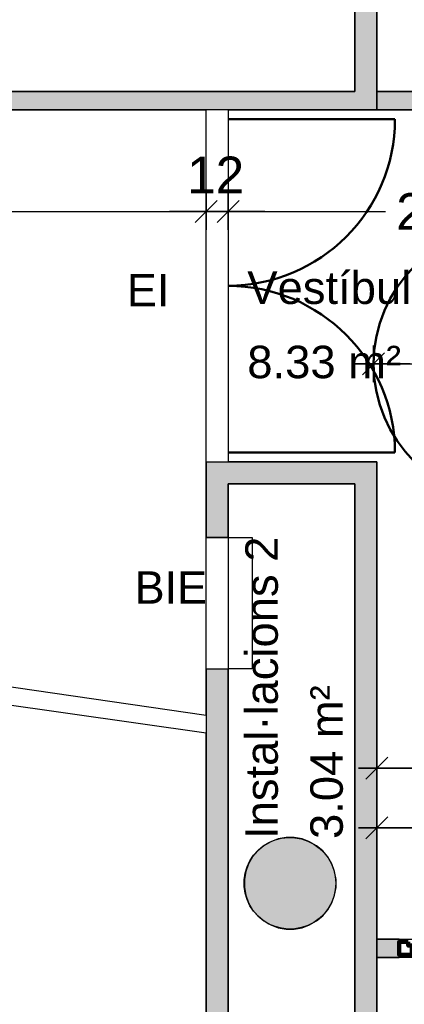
# Model space of a CAD drawing. Header units: metres. Extents: x -1 to 439, y -6 to 32.
# Tile 14 of 27: x 409.26 to 411.36, y 17.14 to 22.51. Entities that reach past the tile are written whole.
import ezdxf

# ---------------------------------------------------------------- set-up
doc = ezdxf.new("R2010")
doc.units = ezdxf.units.M
doc.header["$PDMODE"] = 65
doc.linetypes.add('CONTINUA', pattern=[0])
doc.linetypes.add('VERDECKT', pattern=[9.525, 6.35, -3.175])
for name, color, linetype, lineweight in [('3D PB MURS', 7, 'CONTINUA', 25), ('3D PB MURS NOUS', 7, 'CONTINUA', 25), ('3D PB PILAR', 7, 'CONTINUA', 25), ('PB COTES', 7, 'CONTINUA', 25), ('PB ESCALES 2D', 7, 'CONTINUA', 25), ('PB LOCALS', 7, 'CONTINUA', 25), ('PB MOBLES', 7, 'CONTINUA', 25), ('PB TEXT', 7, 'CONTINUA', 25)]:
    doc.layers.add(name, color=color, linetype=linetype, lineweight=lineweight)
doc.styles.add('ARIAL', font='arial.ttf')
doc.dimstyles.new('DIMSTYLE_5', dxfattribs={"dimtxt": 0.2, "dimasz": 0.2, "dimexe": 0, "dimexo": 1e-06, "dimgap": 0.1, "dimtad": 0, "dimrnd": 0.01, "dimzin": 4, "dimdsep": 46, "dimtxsty": 'ARIAL', "dimblk1": 'ALL_ML_STRICH', "dimblk2": 'ALL_ML_STRICH', "dimsah": 1, "dimcen": 0, "dimse1": 1, "dimse2": 1, "dimclrd": 2, "dimclre": 2, "dimclrt": 2, "dimadec": 0, "dimazin": 0, "dimtfac": 1, "dimtdec": 0, "dimtix": 1, "dimtmove": 2, "dimatfit": 3, "dimfxl": 0, "dimtzin": 0, "dimlwd": 0, "dimlwe": 35, "dimarcsym": 0})
doc.dimstyles.new('DIMSTYLE_7', dxfattribs={"dimtxt": 0.2, "dimasz": 0.2, "dimexe": 0, "dimexo": 1e-06, "dimgap": 0.1, "dimtad": 2, "dimdec": 0, "dimlfac": 100, "dimrnd": 1, "dimzin": 4, "dimdsep": 46, "dimtxsty": 'ARIAL', "dimblk1": 'ALL_ML_STRICH', "dimblk2": 'ALL_ML_STRICH', "dimsah": 1, "dimcen": 0, "dimse1": 1, "dimse2": 1, "dimclrd": 2, "dimclre": 2, "dimclrt": 2, "dimadec": 0, "dimazin": 0, "dimtfac": 1, "dimtdec": 0, "dimtix": 1, "dimtmove": 2, "dimatfit": 3, "dimfxl": 0, "dimtvp": 1.2, "dimtzin": 0, "dimlwd": 0, "dimlwe": 35, "dimarcsym": 0})

# ---------------------------------------------------------------- blocks, each defined once
blk = doc.blocks.new('_CLOSEDFILLED')
at = {"color": 0, "linetype": 'ByBlock', "lineweight": -2}
blk.add_solid([(-1, 0), (0, 0), (-1, 0)], dxfattribs=at)
blk = doc.blocks.new('ALL_ML_STRICH')
at = {"color": 0, "linetype": 'ByBlock', "lineweight": -2}
for p, q in [((-0.3, -0.3), (0.3, 0.3)), ((0, -0.5), (0, 0.5)), ((-1, 0), (0.5, 0))]:
    blk.add_line(p, q, dxfattribs=at)
blk = doc.blocks.new('*D43')
at = {"layer": 'DEFPOINTS', "color": 2, "linetype": 'CONTINUA', "lineweight": 35, "transparency": 33554687}
for p in [(411.2064, 18.4956), (411.2064, 18.4287), (412.7042, 18.3647)]:
    blk.add_point(p, dxfattribs=at)
at = {"layer": 'PB COTES', "color": 2, "linetype": 'CONTINUA', "lineweight": -2, "transparency": 33554687}
for p, q in [((411.2064, 18.4287), (411.6401, 18.4287)), ((412.3001, 18.4287), (412.7042, 18.4287))]:
    blk.add_line(p, q, dxfattribs=at)
at = {"layer": 'PB COTES', "color": 2, "linetype": 'CONTINUA', "lineweight": 35, "transparency": 33554687, "xscale": 0.2, "yscale": 0.2, "zscale": 0.2, "rotation": 180}
blk.add_blockref('ALL_ML_STRICH', (411.2064, 18.4287), dxfattribs=at)
at = {"layer": 'PB COTES', "color": 2, "linetype": 'CONTINUA', "lineweight": 35, "transparency": 33554687, "xscale": 0.2, "yscale": 0.2, "zscale": 0.2}
blk.add_blockref('ALL_ML_STRICH', (412.7042, 18.4287), dxfattribs=at)
at = {"layer": 'PB COTES', "color": 2, "linetype": 'CONTINUA', "lineweight": 35, "transparency": 33554687, "insert": (411.9701, 18.4277), "char_height": 0.2, "width": 0.8, "attachment_point": 5, "style": 'ARIAL'}
blk.add_mtext('\\A1;{\\A1;{1.50\\H0.132000;\\S^ ;}}', dxfattribs=at)
blk = doc.blocks.new('*D72')
at = {"layer": 'DEFPOINTS', "color": 2, "linetype": 'CONTINUA', "lineweight": 35, "transparency": 33554687}
for p in [(398.9264, 22.0208), (398.9264, 21.4654), (410.2764, 20.1008)]:
    blk.add_point(p, dxfattribs=at)
at = {"layer": 'PB COTES', "color": 2, "linetype": 'CONTINUA', "lineweight": -2, "transparency": 33554687}
for p, q in [((398.9264, 21.4654), (404.2075, 21.4654)), ((405.0075, 21.4654), (410.2764, 21.4654))]:
    blk.add_line(p, q, dxfattribs=at)
at = {"layer": 'PB COTES', "color": 2, "linetype": 'CONTINUA', "lineweight": 35, "transparency": 33554687, "xscale": 0.2, "yscale": 0.2, "zscale": 0.2, "rotation": 180}
blk.add_blockref('ALL_ML_STRICH', (398.9264, 21.4654), dxfattribs=at)
at = {"layer": 'PB COTES', "color": 2, "linetype": 'CONTINUA', "lineweight": 35, "transparency": 33554687, "xscale": 0.2, "yscale": 0.2, "zscale": 0.2}
blk.add_blockref('ALL_ML_STRICH', (410.2764, 21.4654), dxfattribs=at)
at = {"layer": 'PB COTES', "color": 2, "linetype": 'CONTINUA', "lineweight": 35, "transparency": 33554687, "insert": (404.6075, 21.4643), "char_height": 0.2, "width": 1, "attachment_point": 5, "style": 'ARIAL'}
blk.add_mtext('\\A1;{\\A1;{11.35\\H0.132000;\\S^ ;}}', dxfattribs=at)
blk = doc.blocks.new('*D73')
at = {"layer": 'DEFPOINTS', "color": 2, "linetype": 'CONTINUA', "lineweight": 35, "transparency": 33554687}
for p in [(410.2764, 21.4654), (410.2764, 20.1008), (410.3964, 19.9808)]:
    blk.add_point(p, dxfattribs=at)
at = {"layer": 'PB COTES', "color": 2, "linetype": 'CONTINUA', "lineweight": -2, "transparency": 33554687}
blk.add_line((410.2764, 21.4654), (410.3964, 21.4654), dxfattribs=at)
at = {"layer": 'PB COTES', "color": 2, "linetype": 'CONTINUA', "lineweight": 35, "transparency": 33554687, "xscale": 0.2, "yscale": 0.2, "zscale": 0.2, "rotation": 180}
blk.add_blockref('ALL_ML_STRICH', (410.2764, 21.4654), dxfattribs=at)
at = {"layer": 'PB COTES', "color": 2, "linetype": 'CONTINUA', "lineweight": 35, "transparency": 33554687, "xscale": 0.2, "yscale": 0.2, "zscale": 0.2}
blk.add_blockref('ALL_ML_STRICH', (410.3964, 21.4654), dxfattribs=at)
at = {"layer": 'PB COTES', "color": 2, "linetype": 'CONTINUA', "lineweight": 35, "transparency": 33554687, "insert": (410.3284, 21.6654), "char_height": 0.2, "width": 0.4, "attachment_point": 5, "style": 'ARIAL'}
blk.add_mtext('\\A1;{12}', dxfattribs=at)
blk = doc.blocks.new('*D74')
at = {"layer": 'DEFPOINTS', "color": 2, "linetype": 'CONTINUA', "lineweight": 35, "transparency": 33554687}
for p in [(410.3964, 21.4654), (412.7042, 21.3825), (410.3964, 19.9808)]:
    blk.add_point(p, dxfattribs=at)
at = {"layer": 'PB COTES', "color": 2, "linetype": 'CONTINUA', "lineweight": -2, "transparency": 33554687}
for p, q in [((410.3964, 21.4654), (411.2541, 21.4654)), ((411.9141, 21.4654), (412.7042, 21.4654))]:
    blk.add_line(p, q, dxfattribs=at)
at = {"layer": 'PB COTES', "color": 2, "linetype": 'CONTINUA', "lineweight": 35, "transparency": 33554687, "xscale": 0.2, "yscale": 0.2, "zscale": 0.2, "rotation": 180}
blk.add_blockref('ALL_ML_STRICH', (410.3964, 21.4654), dxfattribs=at)
at = {"layer": 'PB COTES', "color": 2, "linetype": 'CONTINUA', "lineweight": 35, "transparency": 33554687, "xscale": 0.2, "yscale": 0.2, "zscale": 0.2}
blk.add_blockref('ALL_ML_STRICH', (412.7042, 21.4654), dxfattribs=at)
at = {"layer": 'PB COTES', "color": 2, "linetype": 'CONTINUA', "lineweight": 35, "transparency": 33554687, "insert": (411.5841, 21.4643), "char_height": 0.2, "width": 0.8, "attachment_point": 5, "style": 'ARIAL'}
blk.add_mtext('\\A1;{\\A1;{2.31\\H0.132000;\\S^ ;}}', dxfattribs=at)
blk = doc.blocks.new('*D79')
at = {"layer": 'DEFPOINTS', "color": 2, "linetype": 'CONTINUA', "lineweight": 35, "transparency": 33554687}
for p in [(411.2064, 18.103), (412.7042, 17.8499), (411.2064, 17.4957)]:
    blk.add_point(p, dxfattribs=at)
at = {"layer": 'PB COTES', "color": 2, "linetype": 'CONTINUA', "lineweight": -2, "transparency": 33554687}
for p, q in [((411.2064, 18.103), (411.6401, 18.103)), ((412.3001, 18.103), (412.7042, 18.103))]:
    blk.add_line(p, q, dxfattribs=at)
at = {"layer": 'PB COTES', "color": 2, "linetype": 'CONTINUA', "lineweight": 35, "transparency": 33554687, "xscale": 0.2, "yscale": 0.2, "zscale": 0.2, "rotation": 180}
blk.add_blockref('ALL_ML_STRICH', (411.2064, 18.103), dxfattribs=at)
at = {"layer": 'PB COTES', "color": 2, "linetype": 'CONTINUA', "lineweight": 35, "transparency": 33554687, "xscale": 0.2, "yscale": 0.2, "zscale": 0.2}
blk.add_blockref('ALL_ML_STRICH', (412.7042, 18.103), dxfattribs=at)
at = {"layer": 'PB COTES', "color": 2, "linetype": 'CONTINUA', "lineweight": 35, "transparency": 33554687, "insert": (411.9701, 18.1019), "char_height": 0.2, "width": 0.8, "attachment_point": 5, "style": 'ARIAL'}
blk.add_mtext('\\A1;{\\A1;{1.50\\H0.132000;\\S^ ;}}', dxfattribs=at)
blk = doc.blocks.new('*D88')
at = {"layer": 'DEFPOINTS', "color": 2, "linetype": 'CONTINUA', "lineweight": 35, "transparency": 33554687}
for p in [(411.1892, 20.6339), (411.1892, 20.6339), (412.6892, 20.6339)]:
    blk.add_point(p, dxfattribs=at)
at = {"layer": 'PB COTES', "color": 2, "linetype": 'CONTINUA', "lineweight": -2, "transparency": 33554687}
for p, q in [((411.1892, 20.6339), (411.624, 20.6339)), ((412.284, 20.6339), (412.6892, 20.6339))]:
    blk.add_line(p, q, dxfattribs=at)
at = {"layer": 'PB COTES', "color": 2, "linetype": 'CONTINUA', "lineweight": 35, "transparency": 33554687, "xscale": 0.2, "yscale": 0.2, "zscale": 0.2, "rotation": 180}
blk.add_blockref('ALL_ML_STRICH', (411.1892, 20.6339), dxfattribs=at)
at = {"layer": 'PB COTES', "color": 2, "linetype": 'CONTINUA', "lineweight": 35, "transparency": 33554687, "xscale": 0.2, "yscale": 0.2, "zscale": 0.2}
blk.add_blockref('ALL_ML_STRICH', (412.6892, 20.6339), dxfattribs=at)
at = {"layer": 'PB COTES', "color": 2, "linetype": 'CONTINUA', "lineweight": 35, "transparency": 33554687, "insert": (411.954, 20.6339), "char_height": 0.2, "width": 0.8, "attachment_point": 5, "style": 'ARIAL'}
blk.add_mtext('\\A1;{\\A1;{1.50\\H0.132000;\\S^ ;}}', dxfattribs=at)

msp = doc.modelspace()

# ---------------------------------------------------------------- hatches: boundary and pattern name
at = {"layer": '3D PB MURS', "linetype": 'CONTINUA', "lineweight": 18, "true_color": 0xa0a0a0, "transparency": 33554687}
for points in [[(411.20645, 22.02078), (411.20645, 24.20053), (411.08645, 24.20061), (411.08645, 22.02078)], [(406.08645, 22.02078), (411.08645, 22.02078), (411.08645, 22.12078), (406.08645, 22.12078)], [(410.27645, 22.01986), (410.39645, 22.01986), (410.39645, 22.02078), (410.27645, 22.02078)], [(410.39645, 19.68786), (410.39645, 20.10078), (410.27645, 20.10078), (410.27645, 19.68786)], [(411.08645, 20.10078), (410.39645, 20.10078), (410.39645, 19.98078), (411.08645, 19.98078)], [(411.20645, 13.20061), (411.20645, 20.10078), (411.08645, 20.10078), (411.08645, 13.20061)], [(410.27645, 18.97018), (410.27645, 16.22045), (410.39645, 16.22045), (410.39645, 18.97018)]]:
    msp.add_hatch(color=253, dxfattribs=at).paths.add_polyline_path(points)
at = {"layer": '3D PB MURS NOUS', "linetype": 'CONTINUA', "lineweight": 18, "true_color": 0xff3838, "transparency": 33554687}
for points in [[(411.20645, 22.02078), (412.8042, 22.02078), (412.8042, 22.12078), (411.20645, 22.12078)], [(411.3284, 17.49573), (411.20645, 17.49573), (411.20645, 17.39573), (411.3284, 17.39573)]]:
    msp.add_hatch(color=20, dxfattribs=at).paths.add_polyline_path(points)
at = {"layer": '3D PB PILAR', "linetype": 'CONTINUA', "lineweight": 18, "transparency": 33554687}
msp.add_hatch(color=9, dxfattribs=at).paths.add_polyline_path([(410.75639, 18.04997), (410.7127, 18.04997), (410.66968, 18.04238), (410.62862, 18.02744), (410.59079, 18.00559), (410.55732, 17.97751), (410.52924, 17.94404), (410.50739, 17.90621), (410.49245, 17.86515), (410.48486, 17.82213), (410.48486, 17.77844), (410.49245, 17.73541), (410.50739, 17.69436), (410.52924, 17.65652), (410.55732, 17.62306), (410.59079, 17.59497), (410.62862, 17.57313), (410.66968, 17.55819), (410.7127, 17.5506), (410.75639, 17.5506), (410.79942, 17.55819), (410.84047, 17.57313), (410.87831, 17.59497), (410.91177, 17.62306), (410.93986, 17.65652), (410.9617, 17.69436), (410.97664, 17.73541), (410.98423, 17.77844), (410.98423, 17.82213), (410.97664, 17.86515), (410.9617, 17.90621), (410.93986, 17.94404), (410.91177, 17.97751), (410.87831, 18.00559), (410.84047, 18.02744), (410.79942, 18.04238)])

# ---------------------------------------------------------------- linework, layer by layer
at = {"layer": '3D PB MURS', "color": 7, "linetype": 'CONTINUA', "lineweight": 25, "transparency": 33554687}
for p, q in [((411.08645, 24.20061), (411.08645, 22.12078)), ((411.20645, 22.02078), (411.20645, 24.20053)), ((411.08645, 22.12078), (408.79645, 22.12078)), ((406.08645, 22.02078), (410.27645, 22.02078)), ((410.27645, 22.02078), (410.27645, 22.01986)), ((410.39645, 22.01986), (410.27645, 22.01986)), ((410.39645, 22.01986), (410.39645, 22.02078)), ((410.39645, 22.02078), (411.08645, 22.02078)), ((410.39645, 22.01986), (410.39645, 21.96986)), ((411.08645, 22.02078), (411.20645, 22.02078)), ((410.39645, 21.06082), (410.39645, 21.05982)), ((410.39645, 20.15078), (410.39645, 20.10078)), ((410.27645, 20.10078), (410.39645, 20.10078)), ((410.27645, 20.10078), (410.27645, 19.68786)), ((411.08645, 20.10078), (410.39645, 20.10078)), ((411.20645, 20.10078), (411.08645, 20.10078)), ((411.20645, 13.20061), (411.20645, 20.10078)), ((410.39645, 19.68786), (410.39645, 19.98078)), ((410.39645, 19.98078), (411.08645, 19.98078)), ((411.08645, 19.98078), (411.08645, 13.20061)), ((410.39645, 19.68786), (410.27645, 19.68786)), ((410.27645, 18.97018), (410.39645, 18.97018)), ((410.27645, 18.97018), (410.27645, 16.22045)), ((410.39645, 16.22045), (410.39645, 18.97018))]:
    msp.add_line(p, q, dxfattribs=at)
at = {"layer": '3D PB MURS', "color": 202, "linetype": 'CONTINUA', "lineweight": 50, "transparency": 33554687}
for p, q in [((410.39645, 21.96986), (411.30549, 21.96986)), ((410.39645, 20.15078), (411.30549, 20.15078))]:
    msp.add_line(p, q, dxfattribs=at)
for centre, start, end in [((410.39645, 21.96986), 270, 0), ((410.39645, 20.15078), 0, 90)]:
    msp.add_arc(centre, 0.90904, start, end, dxfattribs=at)
at = {"layer": '3D PB MURS NOUS', "color": 7, "linetype": 'CONTINUA', "lineweight": 25, "transparency": 33554687}
for p, q in [((412.8042, 22.12078), (411.20645, 22.12078)), ((411.20645, 22.12078), (411.20645, 22.02078)), ((411.20645, 22.02078), (412.7042, 22.02078)), ((411.3284, 17.49573), (411.20645, 17.49573)), ((411.20645, 17.49573), (411.20645, 17.39573)), ((411.3284, 17.49573), (411.3284, 17.39573)), ((411.20645, 17.39573), (411.3284, 17.39573))]:
    msp.add_line(p, q, dxfattribs=at)
at = {"layer": '3D PB MURS NOUS', "color": 240, "linetype": 'CONTINUA', "lineweight": 140, "transparency": 33554687}
msp.add_lwpolyline([(411.3784, 17.48073), (411.3784, 17.46073), (411.3984, 17.46073), (411.3984, 17.41073), (411.3284, 17.41073), (411.3284, 17.48073), (411.3784, 17.48073)], close=True, dxfattribs=at)
at = {"layer": '3D PB PILAR', "color": 7, "linetype": 'CONTINUA', "lineweight": 25, "transparency": 33554687}
for p, q in [((410.7127, 18.04997), (410.66968, 18.04238)), ((410.75639, 18.04997), (410.7127, 18.04997)), ((410.79942, 18.04238), (410.75639, 18.04997)), ((410.59079, 18.00559), (410.55732, 17.97751)), ((410.62862, 18.02744), (410.59079, 18.00559)), ((410.66968, 18.04238), (410.62862, 18.02744)), ((410.84047, 18.02744), (410.79942, 18.04238)), ((410.87831, 18.00559), (410.84047, 18.02744)), ((410.91177, 17.97751), (410.87831, 18.00559)), ((410.52924, 17.94404), (410.50739, 17.90621)), ((410.55732, 17.97751), (410.52924, 17.94404)), ((410.93986, 17.94404), (410.91177, 17.97751)), ((410.9617, 17.90621), (410.93986, 17.94404)), ((410.50739, 17.90621), (410.49245, 17.86515)), ((410.97664, 17.86515), (410.9617, 17.90621)), ((410.49245, 17.86515), (410.48486, 17.82213)), ((410.98423, 17.82213), (410.97664, 17.86515)), ((410.48486, 17.82213), (410.48486, 17.77844)), ((410.98423, 17.77844), (410.98423, 17.82213)), ((410.48486, 17.77844), (410.49245, 17.73541)), ((410.49245, 17.73541), (410.50739, 17.69436)), ((410.9617, 17.69436), (410.97664, 17.73541)), ((410.97664, 17.73541), (410.98423, 17.77844)), ((410.50739, 17.69436), (410.52924, 17.65652)), ((410.93986, 17.65652), (410.9617, 17.69436)), ((410.52924, 17.65652), (410.55732, 17.62306)), ((410.55732, 17.62306), (410.59079, 17.59497)), ((410.87831, 17.59497), (410.91177, 17.62306)), ((410.91177, 17.62306), (410.93986, 17.65652)), ((410.59079, 17.59497), (410.62862, 17.57313)), ((410.62862, 17.57313), (410.66968, 17.55819)), ((410.79942, 17.55819), (410.84047, 17.57313)), ((410.84047, 17.57313), (410.87831, 17.59497)), ((410.66968, 17.55819), (410.7127, 17.5506)), ((410.7127, 17.5506), (410.75639, 17.5506)), ((410.75639, 17.5506), (410.79942, 17.55819))]:
    msp.add_line(p, q, dxfattribs=at)
at = {"layer": 'PB ESCALES 2D', "color": 7, "linetype": 'CONTINUA', "lineweight": 25, "transparency": 33554687}
for p, q in [((410.27645, 18.97027), (410.27645, 19.68786)), ((410.27645, 19.68786), (410.52645, 19.68786)), ((410.52645, 19.68786), (410.52645, 18.97027)), ((410.52645, 18.97027), (410.39471, 18.97027))]:
    msp.add_line(p, q, dxfattribs=at)
at = {"layer": 'PB LOCALS', "color": 7, "linetype": 'CONTINUA', "lineweight": 25, "transparency": 33554687}
for p, q in [((411.08645, 22.12078), (411.08645, 24.20115)), ((411.20645, 24.20053), (411.20645, 22.12078)), ((408.79645, 22.12078), (411.08645, 22.12078)), ((411.20645, 22.12078), (412.8042, 22.12078)), ((410.27645, 22.02078), (398.92645, 22.02078)), ((410.27645, 18.71788), (410.27645, 22.02078)), ((410.39645, 22.02078), (410.39645, 20.10078)), ((412.7042, 22.02078), (410.39645, 22.02078)), ((398.92645, 20.36078), (410.27645, 18.71788)), ((410.39645, 20.10078), (411.20645, 20.10078)), ((411.20645, 20.10078), (411.20645, 17.49573)), ((410.39645, 19.98078), (410.39645, 16.22078)), ((411.08645, 19.98078), (410.39645, 19.98078)), ((411.08645, 13.20078), (411.08645, 19.98078)), ((410.27645, 18.62018), (406.14645, 19.20854)), ((410.27645, 13.20078), (410.27645, 18.62018)), ((410.68778, 18.04662), (410.72406, 18.05061)), ((410.72406, 18.05061), (410.76053, 18.04928)), ((410.55967, 17.98076), (410.58773, 18.0041)), ((410.58773, 18.0041), (410.61888, 18.02311)), ((410.61888, 18.02311), (410.65247, 18.03739)), ((410.65247, 18.03739), (410.68778, 18.04662)), ((410.76053, 18.04928), (410.79642, 18.04265)), ((410.79642, 18.04265), (410.83097, 18.03087)), ((410.83097, 18.03087), (410.86343, 18.01418)), ((410.86343, 18.01418), (410.89311, 17.99294)), ((410.51518, 17.92313), (410.53532, 17.95357)), ((410.53532, 17.95357), (410.55967, 17.98076)), ((410.89311, 17.99294), (410.91938, 17.96761)), ((410.91938, 17.96761), (410.94169, 17.93872)), ((410.48917, 17.85514), (410.49969, 17.89009)), ((410.49969, 17.89009), (410.51518, 17.92313)), ((410.94169, 17.93872), (410.95955, 17.90689)), ((410.95955, 17.90689), (410.97259, 17.8728)), ((410.48386, 17.81903), (410.48917, 17.85514)), ((410.97259, 17.8728), (410.98053, 17.83718)), ((410.98053, 17.83718), (410.98319, 17.80078)), ((410.48386, 17.78253), (410.48386, 17.81903)), ((410.48917, 17.74642), (410.48386, 17.78253)), ((410.98319, 17.80078), (410.98053, 17.76438)), ((410.49969, 17.71147), (410.48917, 17.74642)), ((410.97259, 17.72875), (410.95955, 17.69467)), ((410.98053, 17.76438), (410.97259, 17.72875)), ((410.51518, 17.67842), (410.49969, 17.71147)), ((410.53532, 17.64799), (410.51518, 17.67842)), ((410.95955, 17.69467), (410.94169, 17.66284)), ((410.55967, 17.6208), (410.53532, 17.64799)), ((410.58773, 17.59746), (410.55967, 17.6208)), ((410.91938, 17.63395), (410.89311, 17.60862)), ((410.94169, 17.66284), (410.91938, 17.63395)), ((410.61888, 17.57844), (410.58773, 17.59746)), ((410.65247, 17.56417), (410.61888, 17.57844)), ((410.83097, 17.57069), (410.79642, 17.55891)), ((410.86343, 17.58738), (410.83097, 17.57069)), ((410.89311, 17.60862), (410.86343, 17.58738)), ((410.68778, 17.55494), (410.65247, 17.56417)), ((410.72406, 17.55095), (410.68778, 17.55494)), ((410.76053, 17.55228), (410.72406, 17.55095)), ((410.79642, 17.55891), (410.76053, 17.55228)), ((411.20645, 17.49573), (412.7042, 17.49573)), ((411.20645, 17.39573), (411.20645, 15.89573)), ((417.66738, 17.39573), (411.20645, 17.39573))]:
    msp.add_line(p, q, dxfattribs=at)
at = {"layer": 'PB MOBLES', "color": 202, "linetype": 'VERDECKT', "lineweight": 50, "transparency": 33554687}
msp.add_circle((411.93924, 20.63387), 0.75, dxfattribs=at)

# ---------------------------------------------------------------- block references
at = {"layer": '3D PB PILAR', "color": 7, "linetype": 'CONTINUA', "lineweight": 25, "transparency": 33554687, "xscale": 0.0002666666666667, "yscale": 0.0002666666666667, "zscale": 0.0002666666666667}
msp.add_blockref('_CLOSEDFILLED', (410.73455, 17.80028), dxfattribs=at)

# ---------------------------------------------------------------- texts
at = {"layer": 'PB LOCALS', "color": 7, "linetype": 'CONTINUA', "lineweight": 25, "transparency": 33554687, "char_height": 0.1770789, "attachment_point": 7, "style": 'ARIAL'}
for s, insert, width in [('\\W1.00;Vestíbul indepedent', (410.50075, 20.90792), 2.2876392), ('\\W1.00;8.33 m²', (410.50075, 20.55376), 0.929645)]:
    msp.add_mtext(s, dxfattribs=dict(at, insert=insert, width=width))
at = {"layer": 'PB LOCALS', "color": 7, "linetype": 'CONTINUA', "lineweight": 25, "transparency": 33554687, "char_height": 0.1770789, "attachment_point": 7, "rotation": 90, "style": 'ARIAL'}
for s, insert, width in [('\\W1.00;Instal·lacions 2', (410.66968, 18.04238), 1.7474988), ('\\W1.00;3.04 m²', (411.02383, 18.04238), 0.929645)]:
    msp.add_mtext(s, dxfattribs=dict(at, insert=insert, width=width))
at = {"layer": 'PB TEXT', "color": 7, "linetype": 'CONTINUA', "lineweight": 25, "transparency": 33554687, "char_height": 0.177079, "style": 'ARIAL'}
for s, insert, width, attachment_point in [('\\W0.99;EI', (410.07607, 21.03671), 0.3204823, 6), ('\\W0.99;BIE', (409.88679, 19.32581), 0.4863141, 7)]:
    msp.add_mtext(s, dxfattribs=dict(at, insert=insert, width=width, attachment_point=attachment_point))

# ---------------------------------------------------------------- dimensions: what is measured, and where the dimension line sits
at = {"layer": 'PB COTES', "color": 2, "linetype": 'CONTINUA', "lineweight": 35, "transparency": 33554687}
for base, p1, p2, dimstyle, picture, middle in [((410.27645, 21.46535), (398.92645, 22.02078), (410.27645, 20.10078), 'DIMSTYLE_5', '*D72', (404.60745, 21.46426)), ((410.39645, 21.46535), (410.27645, 20.10078), (410.39645, 19.98078), 'DIMSTYLE_7', '*D73', (410.32843, 21.66535)), ((412.7042, 21.46535), (410.39645, 19.98078), (412.7042, 21.38249), 'DIMSTYLE_5', '*D74', (411.58408, 21.46426)), ((412.68924, 20.63387), (411.18924, 20.63387), (412.68924, 20.63387), 'DIMSTYLE_5', '*D88', (411.95403, 20.63387)), ((412.7042, 18.42875), (411.20645, 18.49556), (412.7042, 18.36469), 'DIMSTYLE_5', '*D43', (411.97012, 18.42769)), ((412.7042, 18.10296), (411.20645, 17.49573), (412.7042, 17.8499), 'DIMSTYLE_5', '*D79', (411.97012, 18.1019))]:
    dim = msp.add_linear_dim(base=base, p1=p1, p2=p2, dimstyle=dimstyle, override={"dimpost": '<>', "dimclrd": 2, "dimclre": 2, "dimclrt": 2, "dimlwd": 0, "dimlwe": 35}, dxfattribs=at)
    dim.commit()
    dim.dimension.update_dxf_attribs({"geometry": picture, "text_midpoint": middle, "dimtype": 160})

doc.saveas('drawing.dxf')
